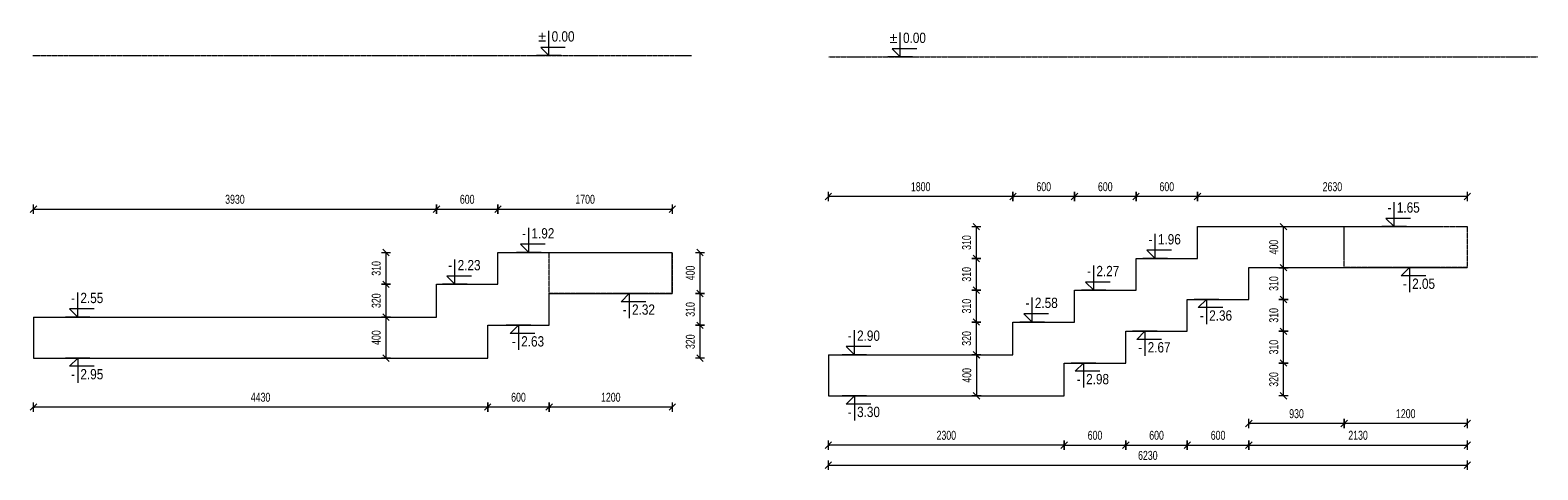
# Model space of a CAD drawing. Header units: millimetres. Extents: x -1893473 to 942156, y -568027 to 942944.
# Tile 2 of 256: x -264607 to -249905, y -284701 to -280414. Entities that reach past the tile are written whole.
import ezdxf
from ezdxf.enums import TextEntityAlignment as Align

# ---------------------------------------------------------------- set-up
doc = ezdxf.new("R2010")
doc.units = ezdxf.units.MM
doc.header["$LTSCALE"] = 0.2
doc.linetypes.add('HIDDEN', pattern=[9.525, 6.35, -3.175])
doc.layers.add('AutoCAD_Structural_Detailing_symbole graficzne', color=7, linetype='Continuous')
for name, color, linetype, lineweight in [('P-Opis fundamenty', 193, 'Continuous', 9), ('P-Przerywana', 13, 'HIDDEN', 18), ('P-Wymiar', 142, 'Continuous', 9)]:
    doc.layers.add(name, color=color, linetype=linetype, lineweight=lineweight)
doc.styles.add('ROMANS', font='arial.ttf', dxfattribs={"width": 0.7})
doc.styles.add('STYLE1', font='ARIALN.TTF')
doc.dimstyles.new('A50', dxfattribs={"dimscale": 50, "dimtxt": 1.75, "dimasz": 0.05, "dimexe": 0, "dimexo": 0, "dimgap": 1, "dimtad": 1, "dimdec": 0, "dimrnd": 1, "dimdsep": 46, "dimtxsty": 'ROMANS', "dimblk": '[[[[[[[[', "dimcen": 2, "dimdle": 2, "dimse1": 1, "dimse2": 1, "dimclrd": 256, "dimclrt": 1, "dimadec": 0, "dimazin": 0, "dimtfac": 1, "dimtdec": 0, "dimtix": 1, "dimtmove": 2, "dimatfit": 3, "dimldrblk": '[[[[[[[[', "dimfxl": 1, "dimtvp": 0.6, "dimtolj": 1, "dimlwd": -1, "dimarcsym": 0})

# ---------------------------------------------------------------- blocks, each defined once
blk = doc.blocks.new('[[[[[[[[')
at = {"layer": 'P-Wymiar'}
for p, q in [((-12.7, -12.7), (12.7, 12.7)), ((0, 0), (-4.6, 0)), ((0, 18), (0, -18))]:
    blk.add_line(p, q, dxfattribs=at)
blk = doc.blocks.new('*D5880')
at = {"layer": 'DEFPOINTS', "color": 0, "transparency": 16777216}
for p in [(-253923, -283660), (-254523, -283980), (-253923, -284460)]:
    blk.add_point(p, dxfattribs=at)
at = {"layer": 'P-Wymiar', "transparency": 16777216}
blk.add_line((-254520, -284460), (-253925, -284460), dxfattribs=at)
at = {"layer": 'P-Wymiar', "transparency": 16777216, "xscale": 2.5, "yscale": 2.5, "zscale": 2.5, "rotation": 180}
blk.add_blockref('[[[[[[[[', (-254523, -284460), dxfattribs=at)
at = {"layer": 'P-Wymiar', "transparency": 16777216, "xscale": 2.5, "yscale": 2.5, "zscale": 2.5}
blk.add_blockref('[[[[[[[[', (-253923, -284460), dxfattribs=at)
at = {"layer": 'P-Wymiar', "color": 1, "transparency": 16777216, "insert": (-254223, -284365), "char_height": 87.5, "attachment_point": 5, "style": 'ROMANS'}
blk.add_mtext('\\A1;600', dxfattribs=at)
blk = doc.blocks.new('*D5881')
at = {"layer": 'DEFPOINTS', "color": 0, "transparency": 16777216}
for p in [(-253323, -283350), (-253923, -283660), (-253323, -284460)]:
    blk.add_point(p, dxfattribs=at)
at = {"layer": 'P-Wymiar', "transparency": 16777216}
blk.add_line((-253920, -284460), (-253325, -284460), dxfattribs=at)
at = {"layer": 'P-Wymiar', "transparency": 16777216, "xscale": 2.5, "yscale": 2.5, "zscale": 2.5, "rotation": 180}
blk.add_blockref('[[[[[[[[', (-253923, -284460), dxfattribs=at)
at = {"layer": 'P-Wymiar', "transparency": 16777216, "xscale": 2.5, "yscale": 2.5, "zscale": 2.5}
blk.add_blockref('[[[[[[[[', (-253323, -284460), dxfattribs=at)
at = {"layer": 'P-Wymiar', "color": 1, "transparency": 16777216, "insert": (-253623, -284365), "char_height": 87.5, "attachment_point": 5, "style": 'ROMANS'}
blk.add_mtext('\\A1;600', dxfattribs=at)
blk = doc.blocks.new('*D5882')
at = {"layer": 'DEFPOINTS', "color": 0, "transparency": 16777216}
for p in [(-252723, -283040), (-253323, -283350), (-252723, -284460)]:
    blk.add_point(p, dxfattribs=at)
at = {"layer": 'P-Wymiar', "transparency": 16777216}
blk.add_line((-253320, -284460), (-252725, -284460), dxfattribs=at)
at = {"layer": 'P-Wymiar', "transparency": 16777216, "xscale": 2.5, "yscale": 2.5, "zscale": 2.5, "rotation": 180}
blk.add_blockref('[[[[[[[[', (-253323, -284460), dxfattribs=at)
at = {"layer": 'P-Wymiar', "transparency": 16777216, "xscale": 2.5, "yscale": 2.5, "zscale": 2.5}
blk.add_blockref('[[[[[[[[', (-252723, -284460), dxfattribs=at)
at = {"layer": 'P-Wymiar', "color": 1, "transparency": 16777216, "insert": (-253023, -284365), "char_height": 87.5, "attachment_point": 5, "style": 'ROMANS'}
blk.add_mtext('\\A1;600', dxfattribs=at)
blk = doc.blocks.new('*D5883')
at = {"layer": 'DEFPOINTS', "color": 0, "transparency": 16777216}
for p in [(-250593, -282730), (-252723, -283040), (-250593, -284460)]:
    blk.add_point(p, dxfattribs=at)
at = {"layer": 'P-Wymiar', "transparency": 16777216}
blk.add_line((-252720, -284460), (-250595, -284460), dxfattribs=at)
at = {"layer": 'P-Wymiar', "transparency": 16777216, "xscale": 2.5, "yscale": 2.5, "zscale": 2.5, "rotation": 180}
blk.add_blockref('[[[[[[[[', (-252723, -284460), dxfattribs=at)
at = {"layer": 'P-Wymiar', "transparency": 16777216, "xscale": 2.5, "yscale": 2.5, "zscale": 2.5}
blk.add_blockref('[[[[[[[[', (-250593, -284460), dxfattribs=at)
at = {"layer": 'P-Wymiar', "color": 1, "transparency": 16777216, "insert": (-251658, -284365), "char_height": 87.5, "attachment_point": 5, "style": 'ROMANS'}
blk.add_mtext('\\A1;2130', dxfattribs=at)
blk = doc.blocks.new('*D5884')
at = {"layer": 'DEFPOINTS', "color": 0, "transparency": 16777216}
for p in [(-251793, -282730), (-250593, -282730), (-251793, -284249)]:
    blk.add_point(p, dxfattribs=at)
at = {"layer": 'P-Wymiar', "transparency": 16777216}
blk.add_line((-250595, -284249), (-251790, -284249), dxfattribs=at)
at = {"layer": 'P-Wymiar', "transparency": 16777216, "xscale": 2.5, "yscale": 2.5, "zscale": 2.5, "rotation": 180}
blk.add_blockref('[[[[[[[[', (-251793, -284249), dxfattribs=at)
at = {"layer": 'P-Wymiar', "transparency": 16777216, "xscale": 2.5, "yscale": 2.5, "zscale": 2.5}
blk.add_blockref('[[[[[[[[', (-250593, -284249), dxfattribs=at)
at = {"layer": 'P-Wymiar', "color": 1, "transparency": 16777216, "insert": (-251193, -284154), "char_height": 87.5, "attachment_point": 5, "style": 'ROMANS'}
blk.add_mtext('\\A1;1200', dxfattribs=at)
blk = doc.blocks.new('*D5885')
at = {"layer": 'DEFPOINTS', "color": 0, "transparency": 16777216}
for p in [(-251793, -282730), (-252723, -283040), (-252723, -284249)]:
    blk.add_point(p, dxfattribs=at)
at = {"layer": 'P-Wymiar', "transparency": 16777216}
blk.add_line((-251795, -284249), (-252720, -284249), dxfattribs=at)
at = {"layer": 'P-Wymiar', "transparency": 16777216, "xscale": 2.5, "yscale": 2.5, "zscale": 2.5, "rotation": 180}
blk.add_blockref('[[[[[[[[', (-252723, -284249), dxfattribs=at)
at = {"layer": 'P-Wymiar', "transparency": 16777216, "xscale": 2.5, "yscale": 2.5, "zscale": 2.5}
blk.add_blockref('[[[[[[[[', (-251793, -284249), dxfattribs=at)
at = {"layer": 'P-Wymiar', "color": 1, "transparency": 16777216, "insert": (-252258, -284154), "char_height": 87.5, "attachment_point": 5, "style": 'ROMANS'}
blk.add_mtext('\\A1;930', dxfattribs=at)
blk = doc.blocks.new('*D5886')
at = {"layer": 'DEFPOINTS', "color": 0, "transparency": 16777216}
for p in [(-256823, -283980), (-254523, -283980), (-256823, -284460)]:
    blk.add_point(p, dxfattribs=at)
at = {"layer": 'P-Wymiar', "transparency": 16777216}
blk.add_line((-254525, -284460), (-256820, -284460), dxfattribs=at)
at = {"layer": 'P-Wymiar', "transparency": 16777216, "xscale": 2.5, "yscale": 2.5, "zscale": 2.5, "rotation": 180}
blk.add_blockref('[[[[[[[[', (-256823, -284460), dxfattribs=at)
at = {"layer": 'P-Wymiar', "transparency": 16777216, "xscale": 2.5, "yscale": 2.5, "zscale": 2.5}
blk.add_blockref('[[[[[[[[', (-254523, -284460), dxfattribs=at)
at = {"layer": 'P-Wymiar', "color": 1, "transparency": 16777216, "insert": (-255673, -284365), "char_height": 87.5, "attachment_point": 5, "style": 'ROMANS'}
blk.add_mtext('\\A1;2300', dxfattribs=at)
blk = doc.blocks.new('*D5887')
at = {"layer": 'DEFPOINTS', "color": 0, "transparency": 16777216}
for p in [(-254523, -283660), (-252385, -283660), (-254523, -283980)]:
    blk.add_point(p, dxfattribs=at)
at = {"layer": 'P-Wymiar', "transparency": 16777216}
blk.add_line((-252385, -283977), (-252385, -283662), dxfattribs=at)
at = {"layer": 'P-Wymiar', "transparency": 16777216, "xscale": 2.5, "yscale": 2.5, "zscale": 2.5}
for p, rotation in [((-252385, -283660), 90), ((-252385, -283980), 270)]:
    blk.add_blockref('[[[[[[[[', p, dxfattribs=dict(at, rotation=rotation))
at = {"layer": 'P-Wymiar', "color": 1, "transparency": 16777216, "insert": (-252480, -283820), "char_height": 87.5, "attachment_point": 5, "rotation": 90, "style": 'ROMANS'}
blk.add_mtext('\\A1;320', dxfattribs=at)
blk = doc.blocks.new('*D5888')
at = {"layer": 'DEFPOINTS', "color": 0, "transparency": 16777216}
for p in [(-253856, -283350), (-252385, -283350), (-254523, -283660)]:
    blk.add_point(p, dxfattribs=at)
at = {"layer": 'P-Wymiar', "transparency": 16777216}
blk.add_line((-252385, -283657), (-252385, -283352), dxfattribs=at)
at = {"layer": 'P-Wymiar', "transparency": 16777216, "xscale": 2.5, "yscale": 2.5, "zscale": 2.5}
for p, rotation in [((-252385, -283350), 90), ((-252385, -283660), 270)]:
    blk.add_blockref('[[[[[[[[', p, dxfattribs=dict(at, rotation=rotation))
at = {"layer": 'P-Wymiar', "color": 1, "transparency": 16777216, "insert": (-252480, -283505), "char_height": 87.5, "attachment_point": 5, "rotation": 90, "style": 'ROMANS'}
blk.add_mtext('\\A1;310', dxfattribs=at)
blk = doc.blocks.new('*D5889')
at = {"layer": 'DEFPOINTS', "color": 0, "transparency": 16777216}
for p in [(-253256, -283040), (-252385, -283040), (-253856, -283350)]:
    blk.add_point(p, dxfattribs=at)
at = {"layer": 'P-Wymiar', "transparency": 16777216}
blk.add_line((-252385, -283347), (-252385, -283042), dxfattribs=at)
at = {"layer": 'P-Wymiar', "transparency": 16777216, "xscale": 2.5, "yscale": 2.5, "zscale": 2.5}
for p, rotation in [((-252385, -283040), 90), ((-252385, -283350), 270)]:
    blk.add_blockref('[[[[[[[[', p, dxfattribs=dict(at, rotation=rotation))
at = {"layer": 'P-Wymiar', "color": 1, "transparency": 16777216, "insert": (-252480, -283195), "char_height": 87.5, "attachment_point": 5, "rotation": 90, "style": 'ROMANS'}
blk.add_mtext('\\A1;310', dxfattribs=at)
blk = doc.blocks.new('*D5890')
at = {"layer": 'DEFPOINTS', "color": 0, "transparency": 16777216}
for p in [(-252533, -282730), (-252385, -282730), (-253256, -283040)]:
    blk.add_point(p, dxfattribs=at)
at = {"layer": 'P-Wymiar', "transparency": 16777216}
blk.add_line((-252385, -283037), (-252385, -282732), dxfattribs=at)
at = {"layer": 'P-Wymiar', "transparency": 16777216, "xscale": 2.5, "yscale": 2.5, "zscale": 2.5}
for p, rotation in [((-252385, -282730), 90), ((-252385, -283040), 270)]:
    blk.add_blockref('[[[[[[[[', p, dxfattribs=dict(at, rotation=rotation))
at = {"layer": 'P-Wymiar', "color": 1, "transparency": 16777216, "insert": (-252480, -282885), "char_height": 87.5, "attachment_point": 5, "rotation": 90, "style": 'ROMANS'}
blk.add_mtext('\\A1;310', dxfattribs=at)
blk = doc.blocks.new('*D5891')
at = {"layer": 'DEFPOINTS', "color": 0, "transparency": 16777216}
for p in [(-252385, -282330), (-252320, -282330), (-252533, -282730)]:
    blk.add_point(p, dxfattribs=at)
at = {"layer": 'P-Wymiar', "transparency": 16777216}
blk.add_line((-252385, -282727), (-252385, -282332), dxfattribs=at)
at = {"layer": 'P-Wymiar', "transparency": 16777216, "xscale": 2.5, "yscale": 2.5, "zscale": 2.5}
for p, rotation in [((-252385, -282330), 90), ((-252385, -282730), 270)]:
    blk.add_blockref('[[[[[[[[', p, dxfattribs=dict(at, rotation=rotation))
at = {"layer": 'P-Wymiar', "color": 1, "transparency": 16777216, "insert": (-252480, -282530), "char_height": 87.5, "attachment_point": 5, "rotation": 90, "style": 'ROMANS'}
blk.add_mtext('\\A1;400', dxfattribs=at)
blk = doc.blocks.new('*D5892')
at = {"layer": 'DEFPOINTS', "color": 0, "transparency": 16777216}
for p in [(-255380, -283260), (-255023, -283260), (-255023, -283580)]:
    blk.add_point(p, dxfattribs=at)
at = {"layer": 'P-Wymiar', "transparency": 16777216}
blk.add_line((-255380, -283577), (-255380, -283262), dxfattribs=at)
at = {"layer": 'P-Wymiar', "transparency": 16777216, "xscale": 2.5, "yscale": 2.5, "zscale": 2.5}
for p, rotation in [((-255380, -283260), 90), ((-255380, -283580), 270)]:
    blk.add_blockref('[[[[[[[[', p, dxfattribs=dict(at, rotation=rotation))
at = {"layer": 'P-Wymiar', "color": 1, "transparency": 16777216, "insert": (-255475, -283420), "char_height": 87.5, "attachment_point": 5, "rotation": 90, "style": 'ROMANS'}
blk.add_mtext('\\A1;320', dxfattribs=at)
blk = doc.blocks.new('*D5893')
at = {"layer": 'DEFPOINTS', "color": 0, "transparency": 16777216}
for p in [(-255380, -282950), (-254423, -282950), (-255023, -283260)]:
    blk.add_point(p, dxfattribs=at)
at = {"layer": 'P-Wymiar', "transparency": 16777216}
blk.add_line((-255380, -283257), (-255380, -282952), dxfattribs=at)
at = {"layer": 'P-Wymiar', "transparency": 16777216, "xscale": 2.5, "yscale": 2.5, "zscale": 2.5}
for p, rotation in [((-255380, -282950), 90), ((-255380, -283260), 270)]:
    blk.add_blockref('[[[[[[[[', p, dxfattribs=dict(at, rotation=rotation))
at = {"layer": 'P-Wymiar', "color": 1, "transparency": 16777216, "insert": (-255475, -283105), "char_height": 87.5, "attachment_point": 5, "rotation": 90, "style": 'ROMANS'}
blk.add_mtext('\\A1;310', dxfattribs=at)
blk = doc.blocks.new('*D5894')
at = {"layer": 'DEFPOINTS', "color": 0, "transparency": 16777216}
for p in [(-255380, -282640), (-253823, -282640), (-254423, -282950)]:
    blk.add_point(p, dxfattribs=at)
at = {"layer": 'P-Wymiar', "transparency": 16777216}
blk.add_line((-255380, -282947), (-255380, -282642), dxfattribs=at)
at = {"layer": 'P-Wymiar', "transparency": 16777216, "xscale": 2.5, "yscale": 2.5, "zscale": 2.5}
for p, rotation in [((-255380, -282640), 90), ((-255380, -282950), 270)]:
    blk.add_blockref('[[[[[[[[', p, dxfattribs=dict(at, rotation=rotation))
at = {"layer": 'P-Wymiar', "color": 1, "transparency": 16777216, "insert": (-255475, -282795), "char_height": 87.5, "attachment_point": 5, "rotation": 90, "style": 'ROMANS'}
blk.add_mtext('\\A1;310', dxfattribs=at)
blk = doc.blocks.new('*D5895')
at = {"layer": 'DEFPOINTS', "color": 0, "transparency": 16777216}
for p in [(-255380, -282330), (-253223, -282330), (-253823, -282640)]:
    blk.add_point(p, dxfattribs=at)
at = {"layer": 'P-Wymiar', "transparency": 16777216}
blk.add_line((-255380, -282637), (-255380, -282332), dxfattribs=at)
at = {"layer": 'P-Wymiar', "transparency": 16777216, "xscale": 2.5, "yscale": 2.5, "zscale": 2.5}
for p, rotation in [((-255380, -282330), 90), ((-255380, -282640), 270)]:
    blk.add_blockref('[[[[[[[[', p, dxfattribs=dict(at, rotation=rotation))
at = {"layer": 'P-Wymiar', "color": 1, "transparency": 16777216, "insert": (-255475, -282485), "char_height": 87.5, "attachment_point": 5, "rotation": 90, "style": 'ROMANS'}
blk.add_mtext('\\A1;310', dxfattribs=at)
blk = doc.blocks.new('*D5896')
at = {"layer": 'DEFPOINTS', "color": 0, "transparency": 16777216}
for p in [(-253223, -282036), (-253223, -282330), (-250593, -282330)]:
    blk.add_point(p, dxfattribs=at)
at = {"layer": 'P-Wymiar', "transparency": 16777216}
blk.add_line((-250595, -282036), (-253220, -282036), dxfattribs=at)
at = {"layer": 'P-Wymiar', "transparency": 16777216, "xscale": 2.5, "yscale": 2.5, "zscale": 2.5, "rotation": 180}
blk.add_blockref('[[[[[[[[', (-253223, -282036), dxfattribs=at)
at = {"layer": 'P-Wymiar', "transparency": 16777216, "xscale": 2.5, "yscale": 2.5, "zscale": 2.5}
blk.add_blockref('[[[[[[[[', (-250593, -282036), dxfattribs=at)
at = {"layer": 'P-Wymiar', "color": 1, "transparency": 16777216, "insert": (-251908, -281941), "char_height": 87.5, "attachment_point": 5, "style": 'ROMANS'}
blk.add_mtext('\\A1;2630', dxfattribs=at)
blk = doc.blocks.new('*D5897')
at = {"layer": 'DEFPOINTS', "color": 0, "transparency": 16777216}
for p in [(-253823, -282036), (-253223, -282330), (-253823, -282640)]:
    blk.add_point(p, dxfattribs=at)
at = {"layer": 'P-Wymiar', "transparency": 16777216}
blk.add_line((-253225, -282036), (-253820, -282036), dxfattribs=at)
at = {"layer": 'P-Wymiar', "transparency": 16777216, "xscale": 2.5, "yscale": 2.5, "zscale": 2.5, "rotation": 180}
blk.add_blockref('[[[[[[[[', (-253823, -282036), dxfattribs=at)
at = {"layer": 'P-Wymiar', "transparency": 16777216, "xscale": 2.5, "yscale": 2.5, "zscale": 2.5}
blk.add_blockref('[[[[[[[[', (-253223, -282036), dxfattribs=at)
at = {"layer": 'P-Wymiar', "color": 1, "transparency": 16777216, "insert": (-253523, -281941), "char_height": 87.5, "attachment_point": 5, "style": 'ROMANS'}
blk.add_mtext('\\A1;600', dxfattribs=at)
blk = doc.blocks.new('*D5898')
at = {"layer": 'DEFPOINTS', "color": 0, "transparency": 16777216}
for p in [(-254423, -282036), (-253823, -282640), (-254423, -282950)]:
    blk.add_point(p, dxfattribs=at)
at = {"layer": 'P-Wymiar', "transparency": 16777216}
blk.add_line((-253825, -282036), (-254420, -282036), dxfattribs=at)
at = {"layer": 'P-Wymiar', "transparency": 16777216, "xscale": 2.5, "yscale": 2.5, "zscale": 2.5, "rotation": 180}
blk.add_blockref('[[[[[[[[', (-254423, -282036), dxfattribs=at)
at = {"layer": 'P-Wymiar', "transparency": 16777216, "xscale": 2.5, "yscale": 2.5, "zscale": 2.5}
blk.add_blockref('[[[[[[[[', (-253823, -282036), dxfattribs=at)
at = {"layer": 'P-Wymiar', "color": 1, "transparency": 16777216, "insert": (-254123, -281941), "char_height": 87.5, "attachment_point": 5, "style": 'ROMANS'}
blk.add_mtext('\\A1;600', dxfattribs=at)
blk = doc.blocks.new('*D5899')
at = {"layer": 'DEFPOINTS', "color": 0, "transparency": 16777216}
for p in [(-255023, -282036), (-254423, -282950), (-255023, -283260)]:
    blk.add_point(p, dxfattribs=at)
at = {"layer": 'P-Wymiar', "transparency": 16777216}
blk.add_line((-254425, -282036), (-255020, -282036), dxfattribs=at)
at = {"layer": 'P-Wymiar', "transparency": 16777216, "xscale": 2.5, "yscale": 2.5, "zscale": 2.5, "rotation": 180}
blk.add_blockref('[[[[[[[[', (-255023, -282036), dxfattribs=at)
at = {"layer": 'P-Wymiar', "transparency": 16777216, "xscale": 2.5, "yscale": 2.5, "zscale": 2.5}
blk.add_blockref('[[[[[[[[', (-254423, -282036), dxfattribs=at)
at = {"layer": 'P-Wymiar', "color": 1, "transparency": 16777216, "insert": (-254723, -281941), "char_height": 87.5, "attachment_point": 5, "style": 'ROMANS'}
blk.add_mtext('\\A1;600', dxfattribs=at)
blk = doc.blocks.new('*D5900')
at = {"layer": 'DEFPOINTS', "color": 0, "transparency": 16777216}
for p in [(-256823, -282036), (-255023, -283260), (-256823, -283580)]:
    blk.add_point(p, dxfattribs=at)
at = {"layer": 'P-Wymiar', "transparency": 16777216}
blk.add_line((-255025, -282036), (-256820, -282036), dxfattribs=at)
at = {"layer": 'P-Wymiar', "transparency": 16777216, "xscale": 2.5, "yscale": 2.5, "zscale": 2.5, "rotation": 180}
blk.add_blockref('[[[[[[[[', (-256823, -282036), dxfattribs=at)
at = {"layer": 'P-Wymiar', "transparency": 16777216, "xscale": 2.5, "yscale": 2.5, "zscale": 2.5}
blk.add_blockref('[[[[[[[[', (-255023, -282036), dxfattribs=at)
at = {"layer": 'P-Wymiar', "color": 1, "transparency": 16777216, "insert": (-255923, -281941), "char_height": 87.5, "attachment_point": 5, "style": 'ROMANS'}
blk.add_mtext('\\A1;1800', dxfattribs=at)
blk = doc.blocks.new('*D5901')
at = {"layer": 'DEFPOINTS', "color": 0, "transparency": 16777216}
for p in [(-250593, -282730), (-256823, -283980), (-250593, -284656)]:
    blk.add_point(p, dxfattribs=at)
at = {"layer": 'P-Wymiar', "transparency": 16777216}
blk.add_line((-256820, -284656), (-250595, -284656), dxfattribs=at)
at = {"layer": 'P-Wymiar', "transparency": 16777216, "xscale": 2.5, "yscale": 2.5, "zscale": 2.5, "rotation": 180}
blk.add_blockref('[[[[[[[[', (-256823, -284656), dxfattribs=at)
at = {"layer": 'P-Wymiar', "transparency": 16777216, "xscale": 2.5, "yscale": 2.5, "zscale": 2.5}
blk.add_blockref('[[[[[[[[', (-250593, -284656), dxfattribs=at)
at = {"layer": 'P-Wymiar', "color": 1, "transparency": 16777216, "insert": (-253708, -284561), "char_height": 87.5, "attachment_point": 5, "style": 'ROMANS'}
blk.add_mtext('\\A1;6230', dxfattribs=at)
blk = doc.blocks.new('*D5902')
at = {"layer": 'DEFPOINTS', "color": 0, "transparency": 16777216}
for p in [(-255629, -283580), (-255629, -283980), (-255378, -283980)]:
    blk.add_point(p, dxfattribs=at)
at = {"layer": 'P-Wymiar', "transparency": 16777216}
blk.add_line((-255378, -283582), (-255378, -283977), dxfattribs=at)
at = {"layer": 'P-Wymiar', "transparency": 16777216, "xscale": 2.5, "yscale": 2.5, "zscale": 2.5}
for p, rotation in [((-255378, -283580), 90), ((-255378, -283980), 270)]:
    blk.add_blockref('[[[[[[[[', p, dxfattribs=dict(at, rotation=rotation))
at = {"layer": 'P-Wymiar', "color": 1, "transparency": 16777216, "insert": (-255473, -283780), "char_height": 87.5, "attachment_point": 5, "rotation": 90, "style": 'ROMANS'}
blk.add_mtext('\\A1;400', dxfattribs=at)
blk = doc.blocks.new('*D5903')
at = {"layer": 'DEFPOINTS', "color": 0, "transparency": 16777216}
for p in [(-259545, -282982), (-258345, -282982), (-259545, -284089)]:
    blk.add_point(p, dxfattribs=at)
at = {"layer": 'P-Wymiar', "transparency": 16777216}
blk.add_line((-258348, -284089), (-259543, -284089), dxfattribs=at)
at = {"layer": 'P-Wymiar', "transparency": 16777216, "xscale": 2.5, "yscale": 2.5, "zscale": 2.5, "rotation": 180}
blk.add_blockref('[[[[[[[[', (-259545, -284089), dxfattribs=at)
at = {"layer": 'P-Wymiar', "transparency": 16777216, "xscale": 2.5, "yscale": 2.5, "zscale": 2.5}
blk.add_blockref('[[[[[[[[', (-258345, -284089), dxfattribs=at)
at = {"layer": 'P-Wymiar', "color": 1, "transparency": 16777216, "insert": (-258945, -283994), "char_height": 87.5, "attachment_point": 5, "style": 'ROMANS'}
blk.add_mtext('\\A1;1200', dxfattribs=at)
blk = doc.blocks.new('*D5904')
at = {"layer": 'DEFPOINTS', "color": 0, "transparency": 16777216}
for p in [(-259545, -282982), (-260145, -283612), (-260145, -284089)]:
    blk.add_point(p, dxfattribs=at)
at = {"layer": 'P-Wymiar', "transparency": 16777216}
blk.add_line((-259548, -284089), (-260143, -284089), dxfattribs=at)
at = {"layer": 'P-Wymiar', "transparency": 16777216, "xscale": 2.5, "yscale": 2.5, "zscale": 2.5, "rotation": 180}
blk.add_blockref('[[[[[[[[', (-260145, -284089), dxfattribs=at)
at = {"layer": 'P-Wymiar', "transparency": 16777216, "xscale": 2.5, "yscale": 2.5, "zscale": 2.5}
blk.add_blockref('[[[[[[[[', (-259545, -284089), dxfattribs=at)
at = {"layer": 'P-Wymiar', "color": 1, "transparency": 16777216, "insert": (-259845, -283994), "char_height": 87.5, "attachment_point": 5, "style": 'ROMANS'}
blk.add_mtext('\\A1;600', dxfattribs=at)
blk = doc.blocks.new('*D5905')
at = {"layer": 'DEFPOINTS', "color": 0, "transparency": 16777216}
for p in [(-264575, -283612), (-260145, -283612), (-264575, -284089)]:
    blk.add_point(p, dxfattribs=at)
at = {"layer": 'P-Wymiar', "transparency": 16777216}
blk.add_line((-260148, -284089), (-264573, -284089), dxfattribs=at)
at = {"layer": 'P-Wymiar', "transparency": 16777216, "xscale": 2.5, "yscale": 2.5, "zscale": 2.5, "rotation": 180}
blk.add_blockref('[[[[[[[[', (-264575, -284089), dxfattribs=at)
at = {"layer": 'P-Wymiar', "transparency": 16777216, "xscale": 2.5, "yscale": 2.5, "zscale": 2.5}
blk.add_blockref('[[[[[[[[', (-260145, -284089), dxfattribs=at)
at = {"layer": 'P-Wymiar', "color": 1, "transparency": 16777216, "insert": (-262360, -283994), "char_height": 87.5, "attachment_point": 5, "style": 'ROMANS'}
blk.add_mtext('\\A1;4430', dxfattribs=at)
blk = doc.blocks.new('*D5906')
at = {"layer": 'DEFPOINTS', "color": 0, "transparency": 16777216}
for p in [(-260645, -282159), (-264575, -283212), (-260645, -283212)]:
    blk.add_point(p, dxfattribs=at)
at = {"layer": 'P-Wymiar', "transparency": 16777216}
blk.add_line((-264573, -282159), (-260648, -282159), dxfattribs=at)
at = {"layer": 'P-Wymiar', "transparency": 16777216, "xscale": 2.5, "yscale": 2.5, "zscale": 2.5, "rotation": 180}
blk.add_blockref('[[[[[[[[', (-264575, -282159), dxfattribs=at)
at = {"layer": 'P-Wymiar', "transparency": 16777216, "xscale": 2.5, "yscale": 2.5, "zscale": 2.5}
blk.add_blockref('[[[[[[[[', (-260645, -282159), dxfattribs=at)
at = {"layer": 'P-Wymiar', "color": 1, "transparency": 16777216, "insert": (-262610, -282064), "char_height": 87.5, "attachment_point": 5, "style": 'ROMANS'}
blk.add_mtext('\\A1;3930', dxfattribs=at)
blk = doc.blocks.new('*D5907')
at = {"layer": 'DEFPOINTS', "color": 0, "transparency": 16777216}
for p in [(-260045, -282159), (-260045, -282582), (-260645, -283212)]:
    blk.add_point(p, dxfattribs=at)
at = {"layer": 'P-Wymiar', "transparency": 16777216}
blk.add_line((-260643, -282159), (-260048, -282159), dxfattribs=at)
at = {"layer": 'P-Wymiar', "transparency": 16777216, "xscale": 2.5, "yscale": 2.5, "zscale": 2.5, "rotation": 180}
blk.add_blockref('[[[[[[[[', (-260645, -282159), dxfattribs=at)
at = {"layer": 'P-Wymiar', "transparency": 16777216, "xscale": 2.5, "yscale": 2.5, "zscale": 2.5}
blk.add_blockref('[[[[[[[[', (-260045, -282159), dxfattribs=at)
at = {"layer": 'P-Wymiar', "color": 1, "transparency": 16777216, "insert": (-260345, -282064), "char_height": 87.5, "attachment_point": 5, "style": 'ROMANS'}
blk.add_mtext('\\A1;600', dxfattribs=at)
blk = doc.blocks.new('*D5908')
at = {"layer": 'DEFPOINTS', "color": 0, "transparency": 16777216}
for p in [(-258345, -282159), (-260045, -282582), (-258345, -282582)]:
    blk.add_point(p, dxfattribs=at)
at = {"layer": 'P-Wymiar', "transparency": 16777216}
blk.add_line((-260043, -282159), (-258348, -282159), dxfattribs=at)
at = {"layer": 'P-Wymiar', "transparency": 16777216, "xscale": 2.5, "yscale": 2.5, "zscale": 2.5, "rotation": 180}
blk.add_blockref('[[[[[[[[', (-260045, -282159), dxfattribs=at)
at = {"layer": 'P-Wymiar', "transparency": 16777216, "xscale": 2.5, "yscale": 2.5, "zscale": 2.5}
blk.add_blockref('[[[[[[[[', (-258345, -282159), dxfattribs=at)
at = {"layer": 'P-Wymiar', "color": 1, "transparency": 16777216, "insert": (-259195, -282064), "char_height": 87.5, "attachment_point": 5, "style": 'ROMANS'}
blk.add_mtext('\\A1;1700', dxfattribs=at)
blk = doc.blocks.new('*D5909')
at = {"layer": 'DEFPOINTS', "color": 0, "transparency": 16777216}
for p in [(-258345, -282582), (-258345, -282982), (-258075, -282982)]:
    blk.add_point(p, dxfattribs=at)
at = {"layer": 'P-Wymiar', "transparency": 16777216}
blk.add_line((-258075, -282584), (-258075, -282979), dxfattribs=at)
at = {"layer": 'P-Wymiar', "transparency": 16777216, "xscale": 2.5, "yscale": 2.5, "zscale": 2.5}
for p, rotation in [((-258075, -282582), 90), ((-258075, -282982), 270)]:
    blk.add_blockref('[[[[[[[[', p, dxfattribs=dict(at, rotation=rotation))
at = {"layer": 'P-Wymiar', "color": 1, "transparency": 16777216, "insert": (-258169, -282782), "char_height": 87.5, "attachment_point": 5, "rotation": 90, "style": 'ROMANS'}
blk.add_mtext('\\A1;400', dxfattribs=at)
blk = doc.blocks.new('*D5910')
at = {"layer": 'DEFPOINTS', "color": 0, "transparency": 16777216}
for p in [(-258345, -282982), (-259545, -283292), (-258075, -283292)]:
    blk.add_point(p, dxfattribs=at)
at = {"layer": 'P-Wymiar', "transparency": 16777216}
blk.add_line((-258075, -282984), (-258075, -283289), dxfattribs=at)
at = {"layer": 'P-Wymiar', "transparency": 16777216, "xscale": 2.5, "yscale": 2.5, "zscale": 2.5}
for p, rotation in [((-258075, -282982), 90), ((-258075, -283292), 270)]:
    blk.add_blockref('[[[[[[[[', p, dxfattribs=dict(at, rotation=rotation))
at = {"layer": 'P-Wymiar', "color": 1, "transparency": 16777216, "insert": (-258169, -283137), "char_height": 87.5, "attachment_point": 5, "rotation": 90, "style": 'ROMANS'}
blk.add_mtext('\\A1;310', dxfattribs=at)
blk = doc.blocks.new('*D5911')
at = {"layer": 'DEFPOINTS', "color": 0, "transparency": 16777216}
for p in [(-259545, -283292), (-260145, -283612), (-258075, -283612)]:
    blk.add_point(p, dxfattribs=at)
at = {"layer": 'P-Wymiar', "transparency": 16777216}
blk.add_line((-258075, -283294), (-258075, -283609), dxfattribs=at)
at = {"layer": 'P-Wymiar', "transparency": 16777216, "xscale": 2.5, "yscale": 2.5, "zscale": 2.5}
for p, rotation in [((-258075, -283292), 90), ((-258075, -283612), 270)]:
    blk.add_blockref('[[[[[[[[', p, dxfattribs=dict(at, rotation=rotation))
at = {"layer": 'P-Wymiar', "color": 1, "transparency": 16777216, "insert": (-258169, -283452), "char_height": 87.5, "attachment_point": 5, "rotation": 90, "style": 'ROMANS'}
blk.add_mtext('\\A1;320', dxfattribs=at)
blk = doc.blocks.new('*D5912')
at = {"layer": 'DEFPOINTS', "color": 0, "transparency": 16777216}
for p in [(-260045, -282582), (-261137, -282892), (-260045, -282892)]:
    blk.add_point(p, dxfattribs=at)
at = {"layer": 'P-Wymiar', "transparency": 16777216}
blk.add_line((-261137, -282584), (-261137, -282889), dxfattribs=at)
at = {"layer": 'P-Wymiar', "transparency": 16777216, "xscale": 2.5, "yscale": 2.5, "zscale": 2.5}
for p, rotation in [((-261137, -282582), 90), ((-261137, -282892), 270)]:
    blk.add_blockref('[[[[[[[[', p, dxfattribs=dict(at, rotation=rotation))
at = {"layer": 'P-Wymiar', "color": 1, "transparency": 16777216, "insert": (-261232, -282737), "char_height": 87.5, "attachment_point": 5, "rotation": 90, "style": 'ROMANS'}
blk.add_mtext('\\A1;310', dxfattribs=at)
blk = doc.blocks.new('*D5913')
at = {"layer": 'DEFPOINTS', "color": 0, "transparency": 16777216}
for p in [(-260045, -282892), (-261137, -283212), (-260645, -283212)]:
    blk.add_point(p, dxfattribs=at)
at = {"layer": 'P-Wymiar', "transparency": 16777216}
blk.add_line((-261137, -282894), (-261137, -283209), dxfattribs=at)
at = {"layer": 'P-Wymiar', "transparency": 16777216, "xscale": 2.5, "yscale": 2.5, "zscale": 2.5}
for p, rotation in [((-261137, -282892), 90), ((-261137, -283212), 270)]:
    blk.add_blockref('[[[[[[[[', p, dxfattribs=dict(at, rotation=rotation))
at = {"layer": 'P-Wymiar', "color": 1, "transparency": 16777216, "insert": (-261232, -283052), "char_height": 87.5, "attachment_point": 5, "rotation": 90, "style": 'ROMANS'}
blk.add_mtext('\\A1;320', dxfattribs=at)
blk = doc.blocks.new('*D5914')
at = {"layer": 'DEFPOINTS', "color": 0, "transparency": 16777216}
for p in [(-260645, -283212), (-261137, -283612), (-260810, -283612)]:
    blk.add_point(p, dxfattribs=at)
at = {"layer": 'P-Wymiar', "transparency": 16777216}
blk.add_line((-261137, -283214), (-261137, -283609), dxfattribs=at)
at = {"layer": 'P-Wymiar', "transparency": 16777216, "xscale": 2.5, "yscale": 2.5, "zscale": 2.5}
for p, rotation in [((-261137, -283212), 90), ((-261137, -283612), 270)]:
    blk.add_blockref('[[[[[[[[', p, dxfattribs=dict(at, rotation=rotation))
at = {"layer": 'P-Wymiar', "color": 1, "transparency": 16777216, "insert": (-261232, -283412), "char_height": 87.5, "attachment_point": 5, "rotation": 90, "style": 'ROMANS'}
blk.add_mtext('\\A1;400', dxfattribs=at)

msp = doc.modelspace()

# ---------------------------------------------------------------- linework, layer by layer
at = {"layer": 'AutoCAD_Structural_Detailing_symbole graficzne', "color": 1, "lineweight": 0}
for p, q in [((-259548.34147, -280661.85056), (-259548.34147, -280421.85056)), ((-259548.34147, -280661.85056), (-259548.34147, -280421.85056)), ((-256121.78541, -280675.62864), (-256121.78541, -280435.62864)), ((-256121.78541, -280675.62864), (-256121.78541, -280435.62864)), ((-259388.34147, -280581.85056), (-259628.34147, -280581.85056)), ((-259628.34147, -280581.85056), (-259548.34147, -280661.85056)), ((-259388.34147, -280581.85056), (-259628.34147, -280581.85056)), ((-259628.34147, -280581.85056), (-259548.34147, -280661.85056)), ((-255961.78541, -280595.62864), (-256201.78541, -280595.62864)), ((-256201.78541, -280595.62864), (-256121.78541, -280675.62864)), ((-255961.78541, -280595.62864), (-256201.78541, -280595.62864)), ((-256201.78541, -280595.62864), (-256121.78541, -280675.62864)), ((-259428.34147, -280661.85056), (-259668.34147, -280661.85056)), ((-259428.34147, -280661.85056), (-259668.34147, -280661.85056)), ((-256001.78541, -280675.62864), (-256241.78541, -280675.62864)), ((-256001.78541, -280675.62864), (-256241.78541, -280675.62864)), ((-251306.13085, -282329.72876), (-251306.13085, -282089.72876)), ((-251146.13085, -282249.72876), (-251386.13085, -282249.72876)), ((-251386.13085, -282249.72876), (-251306.13085, -282329.72876)), ((-259745.02725, -282581.85056), (-259745.02725, -282341.85056)), ((-253636.13085, -282639.72876), (-253636.13085, -282399.72876)), ((-251186.13085, -282329.72876), (-251426.13085, -282329.72876)), ((-259585.02725, -282501.85056), (-259825.02725, -282501.85056)), ((-259825.02725, -282501.85056), (-259745.02725, -282581.85056)), ((-253476.13085, -282559.72876), (-253716.13085, -282559.72876)), ((-253716.13085, -282559.72876), (-253636.13085, -282639.72876)), ((-260464.6777, -282891.85056), (-260464.6777, -282651.85056)), ((-259625.02725, -282581.85056), (-259865.02725, -282581.85056)), ((-254236.13085, -282949.72876), (-254236.13085, -282709.72876)), ((-253516.13085, -282639.72876), (-253756.13085, -282639.72876)), ((-260304.6777, -282811.85056), (-260544.6777, -282811.85056)), ((-260544.6777, -282811.85056), (-260464.6777, -282891.85056)), ((-251036.97766, -282729.72876), (-251276.97766, -282729.72876)), ((-251236.97766, -282809.72876), (-251156.97766, -282729.72876)), ((-250996.97766, -282809.72876), (-251236.97766, -282809.72876)), ((-251156.97766, -282729.72876), (-251156.97766, -282969.72876)), ((-264143.41293, -283211.85056), (-264143.41293, -282971.85056)), ((-260344.6777, -282891.85056), (-260584.6777, -282891.85056)), ((-258644.12992, -282981.85056), (-258884.12992, -282981.85056)), ((-258844.12992, -283061.85056), (-258764.12992, -282981.85056)), ((-258764.12992, -282981.85056), (-258764.12992, -283221.85056)), ((-254116.13085, -282949.72876), (-254356.13085, -282949.72876)), ((-254076.13085, -282869.72876), (-254316.13085, -282869.72876)), ((-254316.13085, -282869.72876), (-254236.13085, -282949.72876)), ((-263983.41293, -283131.85056), (-264223.41293, -283131.85056)), ((-264223.41293, -283131.85056), (-264143.41293, -283211.85056)), ((-258604.12992, -283061.85056), (-258844.12992, -283061.85056)), ((-254836.13085, -283259.72876), (-254836.13085, -283019.72876)), ((-253016.13085, -283039.72876), (-253256.13085, -283039.72876)), ((-253216.13085, -283119.72876), (-253136.13085, -283039.72876)), ((-252976.13085, -283119.72876), (-253216.13085, -283119.72876)), ((-253136.13085, -283039.72876), (-253136.13085, -283279.72876)), ((-264023.41293, -283211.85056), (-264263.41293, -283211.85056)), ((-259725.02725, -283291.85056), (-259965.02725, -283291.85056)), ((-259925.02725, -283371.85056), (-259845.02725, -283291.85056)), ((-259845.02725, -283291.85056), (-259845.02725, -283531.85056)), ((-254716.13085, -283259.72876), (-254956.13085, -283259.72876)), ((-254676.13085, -283179.72876), (-254916.13085, -283179.72876)), ((-254916.13085, -283179.72876), (-254836.13085, -283259.72876)), ((-259685.02725, -283371.85056), (-259925.02725, -283371.85056)), ((-256569.73834, -283579.72876), (-256569.73834, -283339.72876)), ((-253616.13085, -283349.72876), (-253856.13085, -283349.72876)), ((-253816.13085, -283429.72876), (-253736.13085, -283349.72876)), ((-253576.13085, -283429.72876), (-253816.13085, -283429.72876)), ((-253736.13085, -283349.72876), (-253736.13085, -283589.72876)), ((-256449.73834, -283579.72876), (-256689.73834, -283579.72876)), ((-256409.73834, -283499.72876), (-256649.73834, -283499.72876)), ((-256649.73834, -283499.72876), (-256569.73834, -283579.72876)), ((-264023.41293, -283611.85056), (-264263.41293, -283611.85056)), ((-264223.41293, -283691.85056), (-264143.41293, -283611.85056)), ((-263983.41293, -283691.85056), (-264223.41293, -283691.85056)), ((-264143.41293, -283611.85056), (-264143.41293, -283851.85056)), ((-254216.13085, -283659.72876), (-254456.13085, -283659.72876)), ((-254416.13085, -283739.72876), (-254336.13085, -283659.72876)), ((-254176.13085, -283739.72876), (-254416.13085, -283739.72876)), ((-254336.13085, -283659.72876), (-254336.13085, -283899.72876)), ((-256449.73834, -283979.72876), (-256689.73834, -283979.72876)), ((-256649.73834, -284059.72876), (-256569.73834, -283979.72876)), ((-256569.73834, -283979.72876), (-256569.73834, -284219.72876)), ((-256409.73834, -284059.72876), (-256649.73834, -284059.72876))]:
    msp.add_line(p, q, dxfattribs=at)
at = {"layer": 'P-Opis fundamenty', "color": 2}
for points in [[(-256822.83616, -283579.72876), (-255022.83616, -283579.72876), (-255022.83616, -283259.72876), (-254422.83616, -283259.72876), (-254422.83616, -282949.72876), (-253822.83616, -282949.72876), (-253822.83616, -282639.72876), (-253222.83616, -282639.72876), (-253222.83616, -282329.72876), (-250841.52111, -282329.72876)], [(-264575.02725, -283211.85056), (-260645.02725, -283211.85056), (-260645.02725, -282891.85056), (-260045.02725, -282891.85056), (-260045.02725, -282581.85056), (-259445.02725, -282581.85056)], [(-259445.02725, -282581.85056), (-258345.02725, -282581.85056)]]:
    msp.add_lwpolyline(points, dxfattribs=at)
at = {"layer": 'P-Opis fundamenty', "color": 1}
for points in [[(-264575.02725, -283211.85056), (-264575.02725, -283611.85056), (-260145.02725, -283611.85056), (-260145.02725, -283291.85056), (-259545.02725, -283291.85056), (-259545.02725, -282981.85056), (-258345.02725, -282981.85056), (-258345.02725, -282581.85056)], [(-256822.83616, -283579.72876), (-256822.83616, -283979.72876), (-254522.83616, -283979.72876), (-254522.83616, -283659.72876), (-253922.83616, -283659.72876), (-253922.83616, -283349.72876), (-253322.83616, -283349.72876), (-253322.83616, -283039.72876), (-252722.83616, -283039.72876), (-252722.83616, -282729.72876), (-250592.83616, -282729.72876)]]:
    msp.add_lwpolyline(points, dxfattribs=at)
at = {"layer": 'P-Przerywana', "color": 84, "true_color": 0x269900}
for points in [[(-264581.80951, -280661.85056), (-258159.1836, -280661.85056)], [(-256817.5544, -280675.62864), (-249904.84215, -280675.62864)]]:
    msp.add_lwpolyline(points, dxfattribs=at)
at = {"layer": 'P-Przerywana'}
for points in [[(-251792.83616, -282329.72876), (-250592.83616, -282329.72876), (-250592.83616, -282729.72876), (-251792.83616, -282729.72876)], [(-259545.02725, -282581.85056), (-258345.02725, -282581.85056), (-258345.02725, -282981.85056), (-259545.02725, -282981.85056)]]:
    msp.add_lwpolyline(points, close=True, dxfattribs=at)

# ---------------------------------------------------------------- texts
at = {"layer": 'AutoCAD_Structural_Detailing_symbole graficzne', "color": 2, "style": 'STYLE1'}
for s, p in [('±', (-259575.00814, -280555.18389)), ('±', (-259575.00814, -280555.18389)), ('±', (-256148.45208, -280568.96197)), ('±', (-256148.45208, -280568.96197)), ('-', (-251332.79752, -282223.06209)), ('-', (-259771.69392, -282475.18389)), ('-', (-253662.79752, -282533.06209)), ('-', (-260491.34436, -282785.18389)), ('-', (-254262.79752, -282843.06209)), ('-', (-264170.07959, -283105.18389)), ('-', (-254862.79752, -283153.06209)), ('-', (-256596.405, -283473.06209))]:
    msp.add_text(s, height=100, dxfattribs=at).set_placement(p, align=Align.BOTTOM_RIGHT)
for s, p in [('0.00 ', (-259521.67481, -280555.18389)), ('0.00 ', (-259521.67481, -280555.18389)), ('0.00 ', (-256095.11874, -280568.96197)), ('0.00 ', (-256095.11874, -280568.96197)), ('1.65 ', (-251279.46419, -282223.06209)), ('1.92 ', (-259718.36058, -282475.18389)), ('1.96 ', (-253609.46419, -282533.06209)), ('2.23 ', (-260438.01103, -282785.18389)), ('2.27 ', (-254209.46419, -282843.06209)), ('2.55 ', (-264116.74626, -283105.18389)), ('2.58 ', (-254809.46419, -283153.06209)), ('2.90 ', (-256543.07167, -283473.06209))]:
    msp.add_text(s, height=100, dxfattribs=at).set_placement(p, align=Align.BOTTOM_LEFT)
for s, p in [('2.05 ', (-251130.31099, -282836.39543)), ('2.32 ', (-258737.46325, -283088.51722)), ('2.36 ', (-253109.46419, -283146.39543)), ('2.63 ', (-259818.36058, -283398.51722)), ('2.67 ', (-253709.46419, -283456.39543)), ('2.95 ', (-264116.74626, -283718.51722)), ('2.98 ', (-254309.46419, -283766.39543)), ('3.30 ', (-256543.07167, -284086.39543))]:
    msp.add_text(s, height=100, dxfattribs=at).set_placement(p, align=Align.TOP_LEFT)
for p in [(-251183.64433, -282836.39543), (-258790.79658, -283088.51722), (-253162.79752, -283146.39543), (-259871.69392, -283398.51722), (-253762.79752, -283456.39543), (-264170.07959, -283718.51722), (-254362.79752, -283766.39543), (-256596.405, -284086.39543)]:
    msp.add_text('-', height=100, dxfattribs=at).set_placement(p, align=Align.TOP_RIGHT)

# ---------------------------------------------------------------- dimensions: what is measured, and where the dimension line sits
at = {"layer": 'P-Wymiar'}
for base, p1, p2, picture, middle in [((-256822.83616, -282036.16985), (-255022.83616, -283259.72876), (-256822.83616, -283579.72876), '*D5900', (-255922.83616, -281941.49471)), ((-255022.83616, -282036.16985), (-254422.83616, -282949.72876), (-255022.83616, -283259.72876), '*D5899', (-254722.83616, -281941.49471)), ((-254422.83616, -282036.16985), (-253822.83616, -282639.72876), (-254422.83616, -282949.72876), '*D5898', (-254122.83616, -281941.49471)), ((-253822.83616, -282036.16985), (-253222.83616, -282329.72876), (-253822.83616, -282639.72876), '*D5897', (-253522.83616, -281941.49471)), ((-253222.83616, -282036.16985), (-250592.83616, -282329.72876), (-253222.83616, -282329.72876), '*D5896', (-251907.83616, -281941.46487)), ((-260645.02725, -282158.52013), (-264575.02725, -283211.85056), (-260645.02725, -283211.85056), '*D5906', (-262610.02725, -282063.81515)), ((-260045.02725, -282158.52013), (-260645.02725, -283211.85056), (-260045.02725, -282581.85056), '*D5907', (-260345.02725, -282063.84499)), ((-258345.02725, -282158.52013), (-260045.02725, -282581.85056), (-258345.02725, -282581.85056), '*D5908', (-259195.02725, -282063.84499)), ((-250592.83616, -284656.16415), (-256822.83616, -283979.72876), (-250592.83616, -282729.72876), '*D5901', (-253707.83616, -284561.45917)), ((-250592.83616, -284460.17008), (-252722.83616, -283039.72876), (-250592.83616, -282729.72876), '*D5883', (-251657.83616, -284365.4651)), ((-252722.83616, -284249.09685), (-251792.83616, -282729.72876), (-252722.83616, -283039.72876), '*D5885', (-252257.83616, -284154.39187)), ((-251792.83616, -284249.09685), (-250592.83616, -282729.72876), (-251792.83616, -282729.72876), '*D5884', (-251192.83616, -284154.42171)), ((-260145.02725, -284088.79525), (-259545.02725, -282981.85056), (-260145.02725, -283611.85056), '*D5904', (-259845.02725, -283994.12011)), ((-259545.02725, -284088.79525), (-258345.02725, -282981.85056), (-259545.02725, -282981.85056), '*D5903', (-258945.02725, -283994.12011)), ((-252722.83616, -284460.17008), (-253322.83616, -283349.72876), (-252722.83616, -283039.72876), '*D5882', (-253022.83616, -284365.49495)), ((-253322.83616, -284460.17008), (-253922.83616, -283659.72876), (-253322.83616, -283349.72876), '*D5881', (-253622.83616, -284365.49495)), ((-264575.02725, -284088.79525), (-260145.02725, -283611.85056), (-264575.02725, -283611.85056), '*D5905', (-262360.02725, -283994.09027)), ((-253922.83616, -284460.17008), (-254522.83616, -283979.72876), (-253922.83616, -283659.72876), '*D5880', (-254222.83616, -284365.49495)), ((-256822.83616, -284460.17008), (-254522.83616, -283979.72876), (-256822.83616, -283979.72876), '*D5886', (-255672.83616, -284365.4651))]:
    dim = msp.add_linear_dim(base=base, p1=p1, p2=p2, dimstyle='A50', dxfattribs=at)
    dim.commit()
    dim.dimension.update_dxf_attribs({"geometry": picture, "text_midpoint": middle})
for base, p1, p2, picture, middle in [((-255379.96986, -282329.72876), (-253822.83616, -282639.72876), (-253222.83616, -282329.72876), '*D5895', (-255474.67484, -282484.72876)), ((-252384.87965, -282329.72876), (-252533.19072, -282729.72876), (-252320.27694, -282329.72876), '*D5891', (-252479.55479, -282529.72876)), ((-261137.12507, -282891.85056), (-260045.02725, -282581.85056), (-260045.02725, -282891.85056), '*D5912', (-261231.83005, -282736.85056)), ((-258074.74253, -282981.85056), (-258345.02725, -282581.85056), (-258345.02725, -282981.85056), '*D5909', (-258169.41767, -282781.85056)), ((-255379.96986, -282639.72876), (-254422.83616, -282949.72876), (-253822.83616, -282639.72876), '*D5894', (-255474.67484, -282794.72876)), ((-252384.87965, -282729.72876), (-253256.13085, -283039.72876), (-252533.19072, -282729.72876), '*D5890', (-252479.58463, -282884.72876)), ((-261137.12507, -283211.85056), (-260045.02725, -282891.85056), (-260645.02725, -283211.85056), '*D5913', (-261231.83005, -283051.85056)), ((-258074.74253, -283291.85056), (-258345.02725, -282981.85056), (-259545.02725, -283291.85056), '*D5910', (-258169.44751, -283136.85056)), ((-255379.96986, -282949.72876), (-255022.83616, -283259.72876), (-254422.83616, -282949.72876), '*D5893', (-255474.67484, -283104.72876)), ((-252384.87965, -283039.72876), (-253856.13085, -283349.72876), (-253256.13085, -283039.72876), '*D5889', (-252479.58463, -283194.72876)), ((-261137.12507, -283611.85056), (-260645.02725, -283211.85056), (-260810.31142, -283611.85056), '*D5914', (-261231.80021, -283411.85056)), ((-258074.74253, -283611.85056), (-259545.02725, -283291.85056), (-260145.02725, -283611.85056), '*D5911', (-258169.44751, -283451.85056)), ((-255379.96986, -283259.72876), (-255022.83616, -283579.72876), (-255022.83616, -283259.72876), '*D5892', (-255474.67484, -283419.72876)), ((-252384.87965, -283349.72876), (-254522.83616, -283659.72876), (-253856.13085, -283349.72876), '*D5888', (-252479.58463, -283504.72876)), ((-255378.05685, -283979.72876), (-255628.68823, -283579.72876), (-255628.68823, -283979.72876), '*D5902', (-255472.73198, -283779.72876)), ((-252384.87965, -283659.72876), (-254522.83616, -283979.72876), (-254522.83616, -283659.72876), '*D5887', (-252479.58463, -283819.72876))]:
    dim = msp.add_linear_dim(base=base, p1=p1, p2=p2, angle=90, dimstyle='A50', dxfattribs=at)
    dim.commit()
    dim.dimension.update_dxf_attribs({"geometry": picture, "text_midpoint": middle})

doc.saveas('drawing.dxf')
